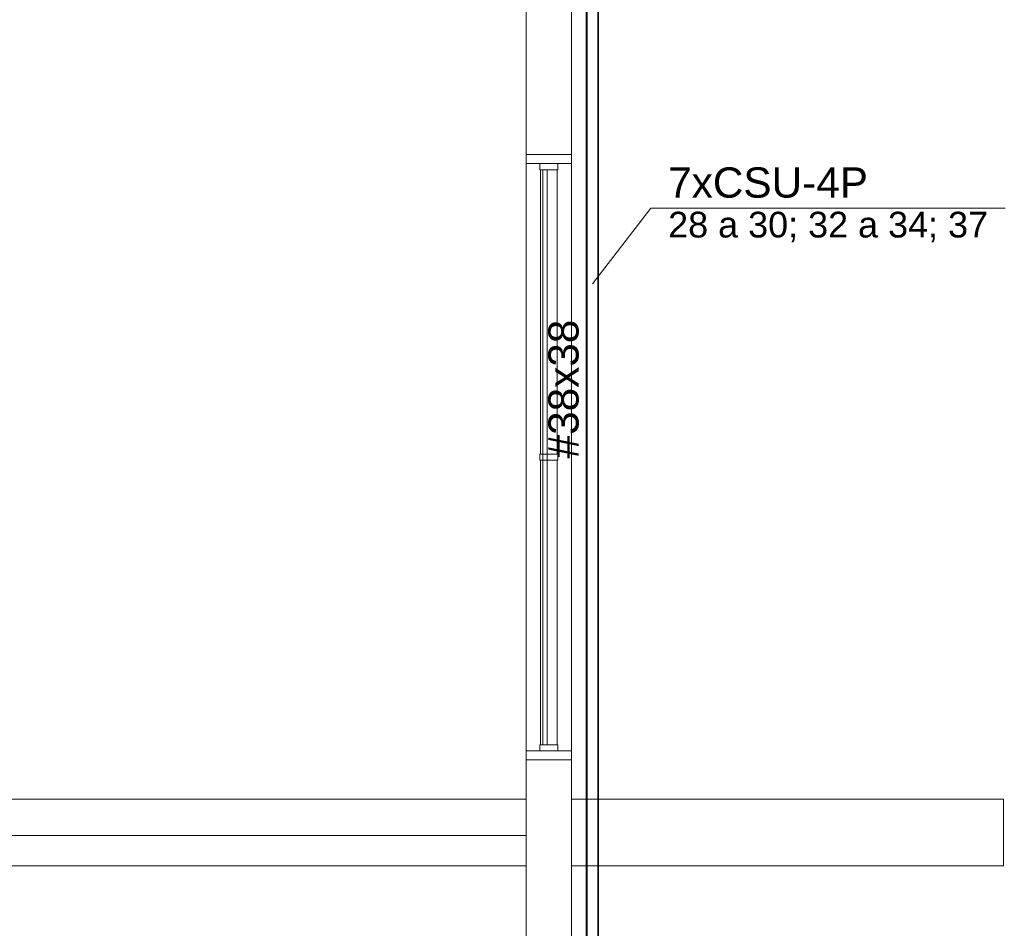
# Model space of a CAD drawing. Header units: millimetres. Extents: x 4476663 to 4477054, y -30323851 to -30323414.
# Tile 76 of 256: x 4476892.48 to 4476898.98, y -30323775.83 to -30323769.82. Entities that reach past the tile are written whole.
import ezdxf

# ---------------------------------------------------------------- set-up
doc = ezdxf.new("R2010")
doc.units = ezdxf.units.MM
doc.linetypes.add('NULL', pattern=[0])
for name, color, linetype, lineweight in [('CE-Condutos (Teto)', 1, 'Continuous', 25), ('CE-Textos conduto', 7, 'Continuous', 9), ('CE-Textos fios', 7, 'Continuous', 9), ('IFC-Janela-Contorno', 142, 'Continuous', 5), ('IFC-Parede padrão-Contorno', 44, 'Continuous', 5)]:
    doc.layers.add(name, color=color, linetype=linetype, lineweight=lineweight)
doc.styles.add('ARIAL', font='arial.ttf')

msp = doc.modelspace()

# ---------------------------------------------------------------- linework, layer by layer
at = {"layer": 'CE-Condutos (Teto)'}
for p, q in [((4476896.2259, -30323764.6083), (4476896.2259, -30323778.2751)), ((4476896.3019, -30323764.6083), (4476896.3019, -30323778.2751)), ((4476896.3019, -30323778.2751), (4476896.3019, -30323764.6083)), ((4476896.2229, -30323764.8593), (4476896.2229, -30323778.2751)), ((4476896.2259, -30323778.2751), (4476896.2259, -30323764.8593)), ((4476896.3049, -30323778.2751), (4476896.3049, -30323764.8593))]:
    msp.add_line(p, q, dxfattribs=at)
at = {"layer": 'CE-Textos fios'}
for p, q in [((4476896.2639, -30323771.5672), (4476896.6496, -30323771.0672)), ((4476896.6496, -30323771.0672), (4476898.9902, -30323771.0672))]:
    msp.add_line(p, q, dxfattribs=at)
at = {"layer": 'IFC-Janela-Contorno', "color": 8, "lineweight": 5}
for p, q in [((4476895.8257, -30323770.7136), (4476896.093, -30323770.7136)), ((4476895.8257, -30323770.7203), (4476895.8257, -30323770.7136)), ((4476895.8257, -30323770.7736), (4476895.8257, -30323770.7203)), ((4476896.1257, -30323770.7686), (4476896.1257, -30323770.7136)), ((4476895.8257, -30323772.4253), (4476895.8257, -30323770.7736)), ((4476895.8257, -30323770.7736), (4476895.8517, -30323770.7736)), ((4476895.8517, -30323770.7736), (4476896.1257, -30323770.7736)), ((4476895.9157, -30323770.8108), (4476895.9157, -30323770.7736)), ((4476896.0357, -30323770.7764), (4476896.0357, -30323770.7736)), ((4476896.0357, -30323770.8136), (4476896.0357, -30323770.7764)), ((4476896.1257, -30323770.7736), (4476896.1257, -30323770.7686)), ((4476896.1257, -30323774.6536), (4476896.1257, -30323770.7736)), ((4476895.9157, -30323770.8136), (4476895.9157, -30323770.8108)), ((4476895.9157, -30323770.8136), (4476896.0273, -30323770.8136)), ((4476895.9207, -30323772.6936), (4476895.9207, -30323770.8136)), ((4476895.9357, -30323774.3476), (4476895.9357, -30323770.8136)), ((4476895.9657, -30323771.0796), (4476895.9657, -30323770.8136)), ((4476896.0273, -30323770.8136), (4476896.0357, -30323770.8136)), ((4476896.0307, -30323772.6936), (4476896.0307, -30323770.8136)), ((4476895.9657, -30323774.6136), (4476895.9657, -30323771.0796)), ((4476895.8257, -30323774.6536), (4476895.8257, -30323772.4253)), ((4476895.9157, -30323772.6936), (4476895.9241, -30323772.6936)), ((4476895.9157, -30323772.7308), (4476895.9157, -30323772.6936)), ((4476895.9157, -30323772.7336), (4476895.9157, -30323772.7308)), ((4476895.9157, -30323772.7336), (4476896.0273, -30323772.7336)), ((4476895.9207, -30323774.6136), (4476895.9207, -30323772.7336)), ((4476895.9241, -30323772.6936), (4476896.0357, -30323772.6936)), ((4476896.0273, -30323772.7336), (4476896.0357, -30323772.7336)), ((4476896.0307, -30323774.6136), (4476896.0307, -30323772.7336)), ((4476896.0357, -30323772.6964), (4476896.0357, -30323772.6936)), ((4476896.0357, -30323772.7336), (4476896.0357, -30323772.6964)), ((4476895.9357, -30323774.6136), (4476895.9357, -30323774.3476)), ((4476895.9157, -30323774.6136), (4476895.9241, -30323774.6136)), ((4476895.9157, -30323774.6508), (4476895.9157, -30323774.6136)), ((4476895.9241, -30323774.6136), (4476896.0357, -30323774.6136)), ((4476896.0357, -30323774.6164), (4476896.0357, -30323774.6136)), ((4476896.0357, -30323774.6536), (4476896.0357, -30323774.6164)), ((4476895.8257, -30323774.6536), (4476895.9157, -30323774.6536)), ((4476895.8257, -30323774.6536), (4476896.0998, -30323774.6536)), ((4476895.8257, -30323774.6587), (4476895.8257, -30323774.6536)), ((4476895.8257, -30323774.7136), (4476895.8257, -30323774.6587)), ((4476895.9157, -30323774.6536), (4476895.9157, -30323774.6508)), ((4476896.0357, -30323774.6536), (4476896.1257, -30323774.6536)), ((4476896.0998, -30323774.6536), (4476896.1257, -30323774.6536)), ((4476896.1257, -30323774.7069), (4476896.1257, -30323774.6536)), ((4476895.8584, -30323774.7136), (4476896.1257, -30323774.7136)), ((4476896.1257, -30323774.7136), (4476896.1257, -30323774.7069))]:
    msp.add_line(p, q, dxfattribs=at)
at = {"layer": 'IFC-Parede padrão-Contorno', "color": 8, "lineweight": 5}
for p, q in [((4476895.8257, -30323770.4823), (4476895.8257, -30323768.5936)), ((4476896.1257, -30323770.7136), (4476896.1257, -30323768.8249)), ((4476895.8257, -30323770.7136), (4476895.8257, -30323770.4823)), ((4476895.8584, -30323770.7136), (4476896.1257, -30323770.7136)), ((4476896.1257, -30323770.9079), (4476896.1257, -30323770.7136)), ((4476896.1257, -30323774.7136), (4476896.1257, -30323773.9426)), ((4476895.8257, -30323774.7136), (4476896.093, -30323774.7136)), ((4476895.8257, -30323777.1191), (4476895.8257, -30323774.7136)), ((4476896.1257, -30323777.1191), (4476896.1257, -30323774.7136)), ((4476887.5818, -30323774.9736), (4476895.8257, -30323774.9736)), ((4476896.1257, -30323774.9736), (4476898.9791, -30323774.9736)), ((4476898.9791, -30323775.4136), (4476898.9791, -30323774.9736)), ((4476890.4529, -30323775.2136), (4476895.8257, -30323775.2136)), ((4476887.5618, -30323775.4136), (4476892.9346, -30323775.4136)), ((4476892.9346, -30323775.4136), (4476895.8257, -30323775.4136)), ((4476896.1257, -30323775.4136), (4476898.9791, -30323775.4136))]:
    msp.add_line(p, q, dxfattribs=at)

# ---------------------------------------------------------------- texts
at = {"layer": 'CE-Textos conduto', "linetype": 'NULL', "insert": (4476896.1752, -30323772.2631), "char_height": 0.2, "width": 1.832927, "attachment_point": 8, "rotation": 90.00021, "line_spacing_factor": 0.6, "style": 'ARIAL'}
msp.add_mtext('#38x38', dxfattribs=at)
at = {"layer": 'CE-Textos fios', "linetype": 'NULL', "attachment_point": 7, "line_spacing_factor": 0.6, "style": 'ARIAL'}
for s, insert, char_height, width in [('7xCSU-4P', (4476896.7639, -30323771.0012), 0.2, 2.639939), ('28 a 30; 32 a 34; 37', (4476896.7639, -30323771.2933), 0.17, 4.224085)]:
    msp.add_mtext(s, dxfattribs=dict(at, insert=insert, char_height=char_height, width=width))

doc.saveas('drawing.dxf')
